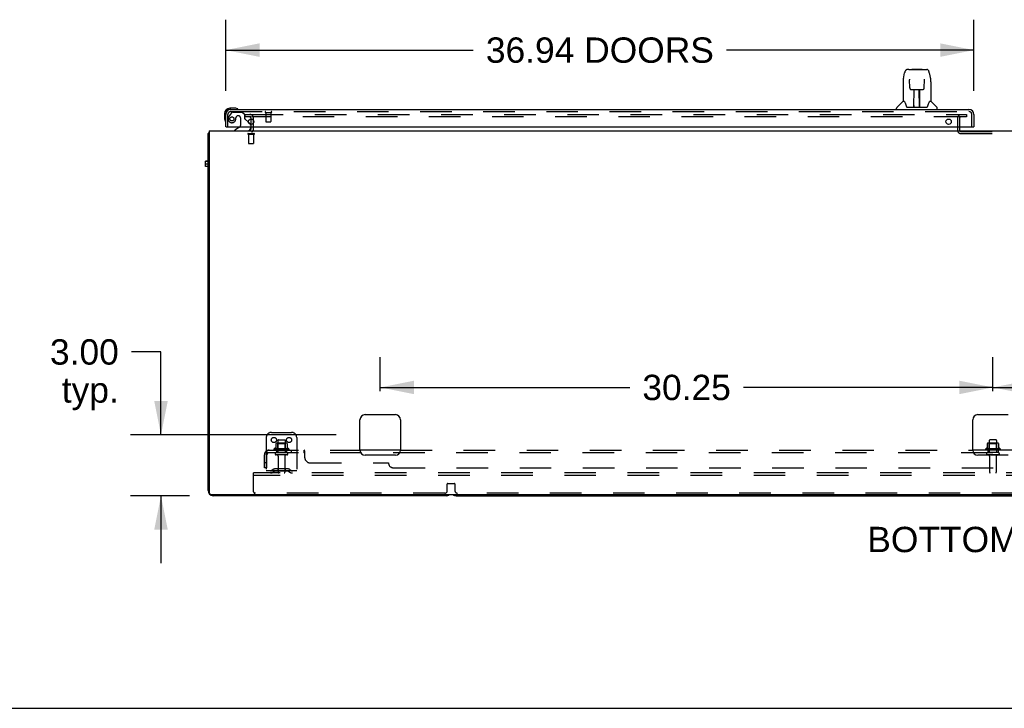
# Model space of a CAD drawing. Header units: inches. Extents: x 0 to 283, y 0 to 183.
# Tile 2 of 116: x 53 to 101, y 0 to 34. Entities that reach past the tile are written whole.
import ezdxf

# ---------------------------------------------------------------- set-up
doc = ezdxf.new("R2010")
doc.units = ezdxf.units.IN
doc.header["$LTSCALE"] = 15.583333
doc.header["$MEASUREMENT"] = 0
doc.linetypes.add('HIDDEN', pattern=[0.2, 0.1, -0.1])
doc.layers.get('0').update_dxf_attribs({"linetype": 'CONTINUOUS'})
for name, color, linetype in [('DEFAULT_2', 8, 'HIDDEN'), ('DIMENSIONS', 7, 'CONTINUOUS'), ('LEFTHAND_DOOR_ASSEMBLY', 7, 'CONTINUOUS'), ('SUBPANEL', 7, 'CONTINUOUS')]:
    doc.layers.add(name, color=color, linetype=linetype)
doc.styles.get("Standard").update_dxf_attribs({"font": 'arial.ttf'})
doc.dimstyles.new('DIMSTYLE_1', dxfattribs={"dimtxt": 1.25, "dimasz": 1.666667, "dimexe": 0.09, "dimexo": 0.07, "dimgap": 0.0375, "dimtad": 0, "dimtih": 1, "dimtoh": 1, "dimzin": 4, "dimdsep": 46, "dimtxsty": 'Standard', "dimblk": '_FILLED', "dimblk1": '_FILLED', "dimblk2": '_FILLED', "dimcen": 0.09, "dimadec": 3, "dimazin": 1, "dimtfac": 1, "dimtdec": 3, "dimtofl": 0, "dimtmove": 0, "dimatfit": 3, "dimldrblk": '_FILLED', "dimfxl": 0, "dimtolj": 1, "dimtzin": 4, "dimarcsym": 0})

# ---------------------------------------------------------------- blocks, each defined once
blk = doc.blocks.new('_FILLED')
at = {"color": 0, "linetype": 'ByBlock'}
blk.add_solid([(0, 0), (-1, 0.2), (-1, -0.2)], dxfattribs=at)
blk = doc.blocks.new('*D5')
at = {"layer": 'DIMENSIONS', "color": 2, "linetype": 'Continuous'}
for p, q in [((62.863, 30.466), (62.863, 33.975)), ((99.8, 30.466), (99.8, 33.975)), ((62.863, 32.475), (75.084, 32.475)), ((99.8, 32.475), (87.579, 32.475))]:
    blk.add_line(p, q, dxfattribs=at)
at = {"layer": 'DIMENSIONS', "color": 2, "linetype": 'Continuous', "xscale": 1.6666666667, "yscale": 1.6666666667, "zscale": 1.6666666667, "rotation": 180}
blk.add_blockref('_FILLED', (62.863, 32.475), dxfattribs=at)
at = {"layer": 'DIMENSIONS', "color": 2, "linetype": 'Continuous', "xscale": 1.6666666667, "yscale": 1.6666666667, "zscale": 1.6666666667}
blk.add_blockref('_FILLED', (99.8, 32.475), dxfattribs=at)
at = {"layer": 'DIMENSIONS', "color": 2, "linetype": 'Continuous', "insert": (81.332, 33.1), "char_height": 1.25, "width": 11.24535, "attachment_point": 2, "line_spacing_factor": 0.9}
blk.add_mtext('36.94 DOORS', dxfattribs=at)
blk = doc.blocks.new('*D8')
at = {"layer": 'DIMENSIONS', "color": 2, "linetype": 'Continuous'}
for p, q in [((59.665, 17.582), (58.206, 17.582)), ((59.665, 13.488), (59.665, 17.582)), ((68.321, 13.488), (58.165, 13.488)), ((61.071, 10.488), (58.165, 10.488)), ((59.665, 10.488), (59.665, 7.154))]:
    blk.add_line(p, q, dxfattribs=at)
at = {"layer": 'DIMENSIONS', "color": 2, "linetype": 'Continuous', "xscale": 1.6666666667, "yscale": 1.6666666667, "zscale": 1.6666666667}
for p, rotation in [((59.665, 13.488), 270), ((59.665, 10.488), 90)]:
    blk.add_blockref('_FILLED', p, dxfattribs=dict(at, rotation=rotation))
at = {"layer": 'DIMENSIONS', "color": 2, "linetype": 'Continuous', "insert": (57.581, 18.207), "char_height": 1.25, "width": 3.39684, "attachment_point": 3, "line_spacing_factor": 0.9}
blk.add_mtext('3.00\\Ptyp.', dxfattribs=at)
blk = doc.blocks.new('*D11')
at = {"layer": 'DIMENSIONS', "color": 2, "linetype": 'Continuous'}
for p, q in [((70.488, 15.654), (70.488, 17.331)), ((100.738, 15.654), (100.738, 17.331)), ((70.488, 15.831), (82.804, 15.831)), ((100.738, 15.831), (88.422, 15.831))]:
    blk.add_line(p, q, dxfattribs=at)
at = {"layer": 'DIMENSIONS', "color": 2, "linetype": 'Continuous', "xscale": 1.6666666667, "yscale": 1.6666666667, "zscale": 1.6666666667, "rotation": 180}
blk.add_blockref('_FILLED', (70.488, 15.831), dxfattribs=at)
at = {"layer": 'DIMENSIONS', "color": 2, "linetype": 'Continuous', "xscale": 1.6666666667, "yscale": 1.6666666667, "zscale": 1.6666666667}
blk.add_blockref('_FILLED', (100.738, 15.831), dxfattribs=at)
at = {"layer": 'DIMENSIONS', "color": 2, "linetype": 'Continuous', "insert": (85.613, 16.456), "char_height": 1.25, "width": 4.36803, "attachment_point": 2, "line_spacing_factor": 0.9}
blk.add_mtext('30.25', dxfattribs=at)
blk = doc.blocks.new('*D12')
at = {"layer": 'DIMENSIONS', "color": 2, "linetype": 'Continuous'}
for p, q in [((100.738, 15.654), (100.738, 17.331)), ((130.988, 15.654), (130.988, 17.331)), ((100.738, 15.831), (113.054, 15.831)), ((130.988, 15.831), (118.672, 15.831))]:
    blk.add_line(p, q, dxfattribs=at)
at = {"layer": 'DIMENSIONS', "color": 2, "linetype": 'Continuous', "xscale": 1.6666666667, "yscale": 1.6666666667, "zscale": 1.6666666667, "rotation": 180}
blk.add_blockref('_FILLED', (100.738, 15.831), dxfattribs=at)
at = {"layer": 'DIMENSIONS', "color": 2, "linetype": 'Continuous', "xscale": 1.6666666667, "yscale": 1.6666666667, "zscale": 1.6666666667}
blk.add_blockref('_FILLED', (130.988, 15.831), dxfattribs=at)
at = {"layer": 'DIMENSIONS', "color": 2, "linetype": 'Continuous', "insert": (115.863, 16.456), "char_height": 1.25, "width": 4.36803, "attachment_point": 2, "line_spacing_factor": 0.9}
blk.add_mtext('30.25', dxfattribs=at)

msp = doc.modelspace()

# ---------------------------------------------------------------- linework, layer by layer
at = {"color": 7, "linetype": 'Continuous'}
for p, q in [((64.113, 28.809), (64.113, 29.075)), ((64.113, 28.613), (64.113, 28.692)), ((61.988, 10.738), (61.988, 28.363)), ((61.988, 28.363), (62.05, 28.363)), ((62.048, 28.401), (62.05, 28.399)), ((62.05, 28.488), (62.05, 10.613)), ((62.05, 28.488), (139.425, 28.488)), ((61.863, 26.727), (61.863, 26.989)), ((61.988, 26.989), (61.863, 26.989)), ((61.988, 26.976), (61.863, 26.976)), ((61.988, 26.845), (61.863, 26.845)), ((61.988, 26.727), (61.863, 26.727)), ((69.488, 12.738), (69.488, 14.238)), ((69.738, 14.488), (71.238, 14.488)), ((71.488, 14.238), (71.488, 12.738)), ((99.738, 12.738), (99.738, 14.238)), ((99.988, 14.488), (101.488, 14.488)), ((100.555, 13.208), (100.555, 13.074)), ((100.891, 13.238), (100.585, 13.238)), ((100.921, 13.208), (100.921, 13.074)), ((101.094, 12.808), (100.382, 12.808)), ((100.46, 13.063), (100.46, 12.836)), ((100.993, 13.074), (100.482, 13.074)), ((101.015, 13.063), (101.015, 12.836)), ((71.238, 12.488), (69.738, 12.488)), ((101.488, 12.488), (99.988, 12.488)), ((62.113, 10.55), (139.363, 10.55)), ((73.738, 10.488), (62.238, 10.488)), ((74.238, 10.488), (127.238, 10.488)), ((0, 0), (283.333, 0))]:
    msp.add_line(p, q, dxfattribs=at)
for points in [[(62.012, 28.382), (62.008, 28.381), (62.005, 28.38), (62.002, 28.378), (62, 28.377), (61.997, 28.376), (61.995, 28.374), (61.993, 28.373), (61.991, 28.371), (61.99, 28.37), (61.989, 28.368), (61.988, 28.366), (61.988, 28.365), (61.988, 28.363)], [(62.048, 28.401), (62.046, 28.399), (62.044, 28.397), (62.041, 28.395), (62.038, 28.393), (62.034, 28.391), (62.031, 28.389), (62.027, 28.388), (62.023, 28.386), (62.019, 28.385), (62.012, 28.382)]]:
    msp.add_lwpolyline(points, dxfattribs=at)
for centre, radius, start, end in [((62.238, 28.238), 0.25, 138.6068, 139.2391), ((63.988, 28.613), 0.125, 270, 360), ((69.738, 14.238), 0.25, 90, 180), ((71.238, 14.238), 0.25, 0, 90), ((99.988, 14.238), 0.25, 90, 180), ((100.585, 13.208), 0.03, 90, 180), ((100.891, 13.208), 0.03, 0, 90), ((69.738, 12.738), 0.25, 180, 270), ((71.238, 12.738), 0.25, 270, 360), ((99.988, 12.738), 0.25, 180, 270), ((100.404, 12.776), 0.0384, 124.4497, 270), ((100.738, 12.208), 0.698, 113.9679, 120.6631), ((100.45, 12.854), 0.01, 293.9679, 360), ((100.47, 13.063), 0.01, 95.1938, 180), ((100.482, 12.933), 0.141, 90, 95.2081), ((100.993, 12.933), 0.141, 84.7919, 90), ((101.005, 13.063), 0.01, 0, 84.8062), ((101.025, 12.854), 0.01, 180, 246.0321), ((100.738, 12.208), 0.698, 59.3369, 66.0321), ((101.072, 12.776), 0.0384, 270, 55.5503), ((62.238, 10.738), 0.25, 180, 270), ((62.113, 10.613), 0.0625, 180, 270), ((73.738, 10.738), 0.25, 270, 311.404), ((74.238, 10.738), 0.25, 228.596, 270)]:
    msp.add_arc(centre, radius, start, end, dxfattribs=at)
at = {"layer": 'DEFAULT_2', "color": 8, "linetype": 'HIDDEN'}
for p, q in [((63.8, 29.3), (63.8, 29.175)), ((63.8, 29.3), (64.117, 29.3)), ((64.117, 29.175), (63.8, 29.175)), ((64.144, 29.3), (99.425, 29.3)), ((99.386, 29.175), (64.144, 29.175)), ((99.404, 29.175), (99.386, 29.175)), ((99.425, 29.175), (99.404, 29.175)), ((99.425, 29.3), (99.425, 29.175)), ((64.113, 29.075), (64.113, 29.113)), ((64.113, 28.692), (64.113, 28.809)), ((64.238, 28.613), (64.238, 29.113)), ((98.988, 29.125), (98.988, 28.517)), ((99.092, 29.125), (99.092, 28.517)), ((63.971, 28.363), (64.255, 28.363)), ((63.971, 28.32), (64.255, 28.32)), ((63.989, 28.32), (63.989, 27.873)), ((64.237, 28.32), (64.237, 27.873)), ((99.142, 28.467), (102.334, 28.467)), ((99.142, 28.363), (102.334, 28.363)), ((63.999, 27.863), (64.227, 27.863)), ((65.113, 13.613), (66.113, 13.613)), ((64.863, 13.363), (64.863, 11.613)), ((65.43, 13.208), (65.43, 12.613)), ((65.46, 13.238), (65.766, 13.238)), ((65.796, 13.208), (65.796, 12.613)), ((66.363, 13.363), (66.363, 11.613)), ((65.969, 12.808), (65.257, 12.808)), ((65.947, 12.738), (65.279, 12.738)), ((65.335, 13.063), (65.335, 12.836)), ((65.868, 13.074), (65.357, 13.074)), ((65.429, 13.054), (65.409, 13.074)), ((65.429, 12.758), (65.409, 12.738)), ((65.429, 12.758), (65.429, 13.054)), ((65.796, 13.054), (65.429, 13.054)), ((65.796, 12.758), (65.429, 12.758)), ((65.796, 13.054), (65.816, 13.074)), ((65.796, 12.758), (65.796, 13.054)), ((65.796, 12.758), (65.816, 12.738)), ((65.89, 13.063), (65.89, 12.836)), ((101.072, 12.738), (100.404, 12.738)), ((100.554, 13.054), (100.534, 13.074)), ((100.554, 12.758), (100.534, 12.738)), ((100.921, 13.054), (100.554, 13.054)), ((100.554, 12.758), (100.554, 13.054)), ((100.921, 12.758), (100.554, 12.758)), ((100.555, 13.074), (100.555, 12.613)), ((100.921, 13.074), (100.921, 12.613)), ((100.921, 13.054), (100.941, 13.074)), ((100.921, 12.758), (100.921, 13.054)), ((100.921, 12.758), (100.941, 12.738)), ((65.877, 12.613), (65.348, 12.613)), ((65.877, 12.507), (65.348, 12.507)), ((65.447, 12.444), (65.447, 11.643)), ((65.779, 12.444), (65.779, 11.643)), ((101.002, 12.613), (100.473, 12.613)), ((101.002, 12.507), (100.473, 12.507)), ((100.572, 12.444), (100.572, 11.643)), ((100.904, 12.444), (100.904, 11.643)), ((66.363, 11.717), (64.863, 11.717)), ((65.206, 11.785), (65.138, 11.736)), ((65.266, 11.701), (65.199, 11.652)), ((65.953, 11.807), (65.272, 11.807)), ((65.953, 11.703), (65.272, 11.703)), ((65.438, 11.807), (65.438, 11.703)), ((65.788, 11.807), (65.788, 11.703)), ((65.959, 11.701), (66.027, 11.652)), ((66.02, 11.785), (66.088, 11.736)), ((64.238, 11.488), (64.238, 11.613)), ((137.238, 11.613), (64.238, 11.613)), ((64.238, 10.675), (64.238, 11.488)), ((137.238, 11.488), (64.238, 11.488)), ((73.8, 10.738), (73.8, 11.069)), ((73.82, 11.089), (74.155, 11.089)), ((74.175, 11.069), (74.175, 10.738)), ((73.675, 10.613), (64.3, 10.613)), ((127.175, 10.613), (74.3, 10.613))]:
    msp.add_line(p, q, dxfattribs=at)
for centre in [(65.238, 13.238), (65.988, 13.238)]:
    msp.add_circle(centre, 0.128, dxfattribs=at)
for centre, radius, start, end in [((64.05, 29.113), 0.188, 0, 90), ((64.05, 29.113), 0.0625, 0, 90), ((99.142, 29.125), 0.154, 90, 180), ((99.142, 29.125), 0.05, 90, 180), ((63.971, 28.341), 0.0215, 90, 270), ((63.988, 28.613), 0.25, 310.7609, 360), ((64.255, 28.341), 0.0215, 270, 90), ((99.142, 28.517), 0.154, 180, 270), ((99.142, 28.517), 0.05, 180, 270), ((63.999, 27.873), 0.01, 180, 270), ((64.227, 27.873), 0.01, 270, 360), ((65.113, 13.363), 0.25, 90, 180), ((66.113, 13.363), 0.25, 0, 90), ((65.46, 13.208), 0.03, 90, 180), ((65.766, 13.208), 0.03, 0, 90), ((65.279, 12.776), 0.0384, 124.4497, 270), ((65.613, 12.208), 0.698, 113.9679, 120.6631), ((65.325, 12.854), 0.01, 293.9679, 360), ((65.345, 13.063), 0.01, 95.1938, 180), ((65.357, 12.933), 0.141, 90, 95.2081), ((65.868, 12.933), 0.141, 84.7919, 90), ((65.88, 13.063), 0.01, 0, 84.8062), ((65.9, 12.854), 0.01, 180, 246.0321), ((65.613, 12.208), 0.698, 59.3369, 66.0321), ((65.947, 12.776), 0.0384, 270, 55.5503), ((65.348, 12.56), 0.053, 90, 270), ((65.384, 12.444), 0.0625, 0, 90), ((65.841, 12.444), 0.0625, 90, 180), ((65.877, 12.56), 0.053, 270, 90), ((100.473, 12.56), 0.053, 90, 270), ((100.509, 12.444), 0.0625, 0, 90), ((100.966, 12.444), 0.0625, 90, 180), ((101.002, 12.56), 0.053, 270, 90), ((65.077, 11.821), 0.104, 270, 305.7539), ((65.272, 11.693), 0.114, 90, 125.7539), ((65.272, 11.693), 0.01, 90, 125.7539), ((65.953, 11.693), 0.114, 54.2461, 90), ((65.953, 11.693), 0.01, 54.2461, 90), ((66.149, 11.821), 0.104, 234.2461, 270), ((65.077, 11.821), 0.208, 270, 305.7539), ((65.477, 11.643), 0.03, 180, 270), ((65.749, 11.643), 0.03, 270, 360), ((66.149, 11.821), 0.208, 234.2461, 270), ((100.602, 11.643), 0.03, 180, 270), ((100.874, 11.643), 0.03, 270, 360), ((73.675, 10.738), 0.125, 270, 360), ((73.82, 11.069), 0.02, 90, 180), ((74.155, 11.069), 0.02, 0, 90), ((74.3, 10.738), 0.125, 180, 270), ((64.3, 10.675), 0.0625, 180, 270)]:
    msp.add_arc(centre, radius, start, end, dxfattribs=at)
at = {"layer": 'LEFTHAND_DOOR_ASSEMBLY', "color": 7, "linetype": 'Continuous'}
for p, q in [((96.314, 31.054), (96.379, 31.36)), ((96.583, 31.514), (96.503, 31.514)), ((96.585, 31.514), (97.473, 31.514)), ((96.59, 31.514), (96.588, 31.514)), ((96.75, 31.534), (96.73, 31.514)), ((96.75, 31.534), (97.226, 31.534)), ((97.226, 31.534), (97.246, 31.514)), ((97.597, 31.36), (97.662, 31.054)), ((96.299, 30.911), (96.299, 29.939)), ((96.621, 31.002), (96.602, 31.002)), ((96.62, 31.038), (96.621, 31.035)), ((96.621, 31.035), (96.621, 31.031)), ((96.621, 31.031), (96.621, 31.012)), ((96.628, 30.608), (96.621, 31.012)), ((97.347, 30.608), (97.354, 31.012)), ((97.354, 31.012), (97.355, 31.031)), ((97.374, 31.002), (97.354, 31.002)), ((97.355, 31.031), (97.355, 31.035)), ((97.668, 31.023), (97.662, 31.054)), ((97.677, 30.911), (97.677, 29.939)), ((96.7, 30.53), (96.708, 30.53)), ((96.709, 30.53), (96.829, 30.53)), ((96.839, 29.684), (96.853, 30.531)), ((96.846, 30.115), (96.846, 30.531)), ((96.849, 30.306), (96.846, 30.306)), ((96.849, 30.294), (96.846, 30.294)), ((96.865, 30.531), (97.111, 30.531)), ((97.114, 29.664), (97.099, 30.531)), ((97.13, 30.306), (97.103, 30.306)), ((97.13, 30.294), (97.103, 30.294)), ((97.13, 29.664), (97.13, 30.531)), ((97.147, 30.53), (97.267, 30.53)), ((96.293, 29.934), (95.995, 29.636)), ((96.372, 29.939), (96.299, 29.939)), ((96.369, 29.939), (96.374, 29.93)), ((96.435, 29.775), (96.449, 29.727)), ((96.449, 29.727), (96.452, 29.72)), ((96.467, 29.687), (96.472, 29.68)), ((96.502, 29.664), (97.474, 29.664)), ((96.839, 29.736), (96.839, 29.71)), ((96.846, 29.664), (96.846, 29.668)), ((97.107, 30.065), (97.13, 30.065)), ((97.13, 30.061), (97.107, 30.061)), ((97.113, 29.71), (97.113, 29.736)), ((97.524, 29.719), (97.526, 29.727)), ((97.601, 29.929), (97.606, 29.938)), ((97.677, 29.939), (97.604, 29.939)), ((97.683, 29.934), (97.98, 29.636)), ((62.803, 29.343), (62.803, 29.086)), ((63.322, 29.606), (63.066, 29.606)), ((63.109, 29.546), (63.066, 29.546)), ((63.36, 29.603), (63.322, 29.606)), ((95.984, 29.546), (95.984, 29.608)), ((97.992, 29.546), (97.992, 29.608)), ((62.803, 29.086), (62.806, 29.048)), ((62.883, 28.692), (62.863, 28.692)), ((63.982, 28.919), (64.063, 28.838)), ((64.092, 28.692), (64.092, 28.645)), ((99.78, 28.692), (99.8, 28.692)), ((63.543, 28.665), (63.305, 28.527)), ((63.305, 28.488), (63.305, 28.527))]:
    msp.add_line(p, q, dxfattribs=at)
at = {"layer": 'LEFTHAND_DOOR_ASSEMBLY', "color": 3, "linetype": 'Continuous'}
for p, q in [((62.863, 28.692), (62.863, 29.299)), ((63.109, 29.546), (99.554, 29.546)), ((99.8, 29.299), (99.8, 28.692)), ((62.883, 28.692), (99.78, 28.692))]:
    msp.add_line(p, q, dxfattribs=at)
at = {"layer": 'LEFTHAND_DOOR_ASSEMBLY', "color": 8, "linetype": 'HIDDEN'}
for p, q in [((62.967, 28.692), (62.967, 29.299)), ((63.143, 29.387), (63.041, 29.243)), ((63.109, 29.442), (99.554, 29.442)), ((63.207, 29.421), (63.659, 29.421)), ((63.495, 29.229), (63.462, 29.229)), ((63.785, 29.295), (63.659, 29.421)), ((63.785, 29.295), (63.785, 29.116)), ((64.825, 29.399), (65.109, 29.399)), ((64.843, 29.399), (64.843, 28.952)), ((65.091, 29.399), (65.091, 28.952)), ((99.696, 28.692), (99.696, 29.299)), ((63.593, 29.131), (63.593, 28.751)), ((63.843, 29.057), (63.982, 28.919)), ((64.092, 28.767), (64.092, 28.692)), ((64.853, 28.942), (65.081, 28.942))]:
    msp.add_line(p, q, dxfattribs=at)
at = {"layer": 'LEFTHAND_DOOR_ASSEMBLY', "color": 7, "linetype": 'Continuous'}
for points in [[(96.503, 31.514), (96.499, 31.514), (96.484, 31.512), (96.469, 31.508), (96.455, 31.501), (96.443, 31.492), (96.432, 31.482), (96.422, 31.471), (96.414, 31.459), (96.407, 31.445), (96.4, 31.431), (96.394, 31.414), (96.388, 31.396), (96.382, 31.375), (96.379, 31.36)], [(97.573, 31.437), (97.567, 31.449), (97.56, 31.461), (97.553, 31.471), (97.545, 31.481), (97.535, 31.49), (97.525, 31.498), (97.513, 31.505), (97.5, 31.51), (97.487, 31.513), (97.473, 31.514)], [(97.597, 31.36), (97.594, 31.372), (97.589, 31.391), (97.584, 31.408), (97.579, 31.423), (97.573, 31.437)], [(96.314, 31.054), (96.308, 31.022), (96.302, 30.98), (96.299, 30.938), (96.299, 30.911)], [(96.62, 31.043), (96.62, 31.043), (96.62, 31.043), (96.62, 31.043), (96.62, 31.042), (96.62, 31.041), (96.62, 31.04), (96.62, 31.038)], [(97.355, 31.035), (97.355, 31.039), (97.355, 31.04), (97.355, 31.041), (97.355, 31.042), (97.355, 31.043), (97.355, 31.043)], [(97.677, 30.911), (97.676, 30.939), (97.673, 30.981), (97.668, 31.023)], [(96.628, 30.608), (96.629, 30.596), (96.633, 30.583), (96.638, 30.571), (96.645, 30.56), (96.654, 30.55), (96.665, 30.543), (96.676, 30.537), (96.688, 30.532), (96.7, 30.53)], [(96.829, 30.53), (96.832, 30.53), (96.841, 30.53), (96.85, 30.531)], [(96.85, 30.531), (96.858, 30.531), (96.865, 30.531)], [(97.111, 30.531), (97.119, 30.531), (97.128, 30.531)], [(97.128, 30.531), (97.136, 30.53), (97.145, 30.53), (97.147, 30.53)], [(97.268, 30.53), (97.277, 30.53), (97.289, 30.533), (97.301, 30.537), (97.312, 30.543), (97.322, 30.551), (97.331, 30.561), (97.338, 30.572), (97.343, 30.584), (97.346, 30.597), (97.347, 30.608)], [(96.374, 29.93), (96.388, 29.902), (96.403, 29.866), (96.418, 29.824), (96.435, 29.775)], [(96.452, 29.72), (96.457, 29.707), (96.461, 29.696), (96.467, 29.687)], [(96.472, 29.68), (96.478, 29.674), (96.485, 29.669), (96.492, 29.665), (96.5, 29.664), (96.502, 29.664)], [(97.474, 29.664), (97.475, 29.664), (97.483, 29.665), (97.49, 29.668), (97.497, 29.673)], [(97.497, 29.673), (97.503, 29.679), (97.509, 29.687)], [(97.509, 29.687), (97.514, 29.696), (97.519, 29.706), (97.524, 29.719)], [(97.526, 29.727), (97.541, 29.773), (97.557, 29.822), (97.572, 29.864), (97.587, 29.901), (97.601, 29.929)]]:
    msp.add_lwpolyline(points, dxfattribs=at)
at = {"layer": 'LEFTHAND_DOOR_ASSEMBLY', "color": 8, "linetype": 'HIDDEN'}
msp.add_circle((63.167, 29.079), 0.101, dxfattribs=at)
at = {"layer": 'LEFTHAND_DOOR_ASSEMBLY', "color": 3, "linetype": 'Continuous'}
for centre in [(64.113, 28.942), (98.55, 28.942)]:
    msp.add_circle(centre, 0.133, dxfattribs=at)
at = {"layer": 'LEFTHAND_DOOR_ASSEMBLY', "color": 7, "linetype": 'Continuous'}
for centre, radius, start, end in [((96.307, 29.92), 0.0197, 97.5, 135), ((96.858, 29.684), 0.0197, 179, 269.9232), ((97.094, 29.684), 0.0197, 270.0771, 1), ((97.669, 29.92), 0.0197, 45, 82.5), ((63.066, 29.343), 0.263, 90, 180), ((63.066, 29.343), 0.203, 90, 180), ((63.322, 29.356), 0.25, 59.1101, 90), ((63.443, 29.561), 0.015, 270, 353.6204), ((63.443, 29.557), 0.015, 6.3796, 59.1101), ((96.023, 29.608), 0.0394, 135, 180), ((97.952, 29.608), 0.0394, 0, 45), ((63.053, 29.086), 0.25, 180, 210.8899), ((62.851, 28.966), 0.015, 210.8899, 263.6204), ((62.848, 28.966), 0.015, 276.3796, 360), ((63.493, 28.751), 0.1, 300.092, 323.4532), ((63.992, 28.767), 0.1, 27.0175, 45), ((63.935, 28.645), 0.157, 270, 360)]:
    msp.add_arc(centre, radius, start, end, dxfattribs=at)
at = {"layer": 'LEFTHAND_DOOR_ASSEMBLY', "color": 3, "linetype": 'Continuous'}
for centre, start, end in [((63.109, 29.299), 90, 180), ((99.554, 29.299), 0, 90)]:
    msp.add_arc(centre, 0.246, start, end, dxfattribs=at)
at = {"layer": 'LEFTHAND_DOOR_ASSEMBLY', "color": 8, "linetype": 'HIDDEN'}
for centre, radius, start, end in [((63.109, 29.299), 0.142, 90, 180), ((63.357, 29.021), 0.386, 144.9, 163.1561), ((63.207, 29.342), 0.079, 90, 144.9), ((63.462, 29.131), 0.098, 90, 180), ((63.495, 29.131), 0.098, 0, 90), ((64.825, 29.42), 0.0215, 90, 270), ((65.109, 29.42), 0.0215, 270, 90), ((99.554, 29.299), 0.142, 0, 90), ((63.167, 29.079), 0.187, 163.1561, 342.1518), ((62.971, 29.142), 0.393, 342.0702, 358.3401), ((63.493, 28.751), 0.1, 323.4532, 360), ((63.824, 29.116), 0.039, 180, 248.3904), ((63.773, 28.987), 0.1, 45, 68.3904), ((63.992, 28.767), 0.1, 0, 27.0175), ((64.853, 28.952), 0.01, 180, 270), ((65.081, 28.952), 0.01, 270, 360)]:
    msp.add_arc(centre, radius, start, end, dxfattribs=at)
at = {"layer": 'LEFTHAND_DOOR_ASSEMBLY', "color": 7, "linetype": 'Continuous'}
for centre, start_param, end_param in [((96.838, 29.703), -2.940151, -2.835726), ((97.114, 29.703), -3.446747, -3.141593)]:
    msp.add_ellipse(centre, major_axis=(0, 0.0394), ratio=1, start_param=start_param, end_param=end_param, dxfattribs=at)
at = {"layer": 'SUBPANEL', "color": 8, "linetype": 'HIDDEN'}
for p, q in [((64.856, 12.684), (64.935, 12.587)), ((64.894, 12.613), (64.894, 12.738)), ((64.894, 12.738), (69.488, 12.738)), ((65.363, 12.738), (65.363, 12.613)), ((65.863, 12.738), (65.863, 12.613)), ((66.091, 12.738), (66.091, 12.613)), ((66.372, 12.738), (66.372, 12.613)), ((66.734, 12.613), (66.734, 12.738)), ((66.769, 12.363), (66.769, 12.684)), ((71.488, 12.738), (99.738, 12.738)), ((100.488, 12.738), (100.488, 12.613)), ((100.988, 12.738), (100.988, 12.613)), ((64.769, 11.863), (64.769, 12.501)), ((64.894, 12.613), (136.582, 12.613)), ((64.894, 11.863), (64.894, 12.501)), ((64.894, 12.113), (64.769, 12.113)), ((64.894, 11.863), (64.769, 11.863)), ((67.019, 12.113), (70.894, 12.113)), ((71.144, 11.863), (130.332, 11.863))]:
    msp.add_line(p, q, dxfattribs=at)
at = {"layer": 'SUBPANEL', "color": 3, "linetype": 'Continuous'}
for p, q in [((71.488, 12.738), (69.488, 12.738)), ((101.738, 12.738), (99.738, 12.738))]:
    msp.add_line(p, q, dxfattribs=at)
at = {"layer": 'SUBPANEL', "color": 8, "linetype": 'HIDDEN'}
for points in [[(64.856, 12.684), (64.858, 12.686), (64.86, 12.689), (64.863, 12.692), (64.865, 12.695), (64.867, 12.699), (64.869, 12.703), (64.87, 12.707), (64.874, 12.715)], [(64.874, 12.715), (64.875, 12.719), (64.877, 12.722), (64.879, 12.725), (64.881, 12.728), (64.882, 12.731), (64.884, 12.733), (64.887, 12.735), (64.889, 12.736), (64.891, 12.737), (64.892, 12.738), (64.894, 12.738)], [(64.894, 12.672), (64.894, 12.672), (64.894, 12.672), (64.894, 12.673), (64.894, 12.672), (64.894, 12.672), (64.894, 12.672), (64.894, 12.671), (64.894, 12.671), (64.894, 12.67), (64.894, 12.67)], [(64.917, 12.609), (64.917, 12.609), (64.917, 12.609), (64.917, 12.609), (64.917, 12.609), (64.917, 12.609), (64.916, 12.61), (64.916, 12.61), (64.916, 12.611), (64.915, 12.611), (64.915, 12.612), (64.915, 12.613), (64.914, 12.613), (64.914, 12.614), (64.914, 12.614), (64.913, 12.615), (64.913, 12.616), (64.913, 12.616), (64.912, 12.617), (64.912, 12.618), (64.911, 12.619), (64.911, 12.619), (64.911, 12.62), (64.91, 12.621), (64.91, 12.622), (64.91, 12.623), (64.909, 12.623), (64.909, 12.624), (64.908, 12.625), (64.908, 12.626), (64.908, 12.627), (64.907, 12.628), (64.907, 12.629), (64.906, 12.63), (64.906, 12.631), (64.906, 12.631), (64.905, 12.632), (64.905, 12.633), (64.904, 12.634), (64.904, 12.635), (64.904, 12.636), (64.903, 12.637), (64.903, 12.638), (64.903, 12.64), (64.902, 12.641), (64.902, 12.642), (64.901, 12.643), (64.901, 12.644), (64.901, 12.645), (64.9, 12.646), (64.9, 12.647), (64.9, 12.648), (64.899, 12.649), (64.899, 12.65), (64.899, 12.651), (64.898, 12.652), (64.898, 12.653), (64.898, 12.654), (64.898, 12.655), (64.897, 12.656), (64.897, 12.657), (64.897, 12.658), (64.897, 12.659), (64.896, 12.66), (64.896, 12.661), (64.896, 12.661), (64.896, 12.662), (64.896, 12.663), (64.895, 12.664), (64.895, 12.665), (64.895, 12.666), (64.895, 12.667), (64.895, 12.667), (64.895, 12.668), (64.894, 12.669), (64.894, 12.67), (64.894, 12.671), (64.894, 12.671), (64.894, 12.672), (64.894, 12.672), (64.894, 12.672)], [(66.747, 12.728), (66.745, 12.731), (66.743, 12.733), (66.741, 12.735), (66.739, 12.736), (66.737, 12.737), (66.735, 12.738), (66.734, 12.738)], [(66.737, 12.737), (66.735, 12.738), (66.734, 12.738)], [(66.752, 12.719), (66.75, 12.722), (66.749, 12.725), (66.747, 12.728), (66.745, 12.731), (66.743, 12.733), (66.741, 12.735), (66.739, 12.736)], [(66.759, 12.703), (66.755, 12.711), (66.754, 12.715), (66.752, 12.719)], [(66.769, 12.684), (66.767, 12.686), (66.766, 12.689), (66.764, 12.692), (66.762, 12.695), (66.76, 12.699), (66.759, 12.703)], [(66.767, 12.686), (66.766, 12.689), (66.764, 12.692)], [(64.922, 12.595), (64.917, 12.598), (64.915, 12.601), (64.913, 12.603), (64.91, 12.605), (64.908, 12.607), (64.905, 12.609), (64.903, 12.61), (64.9, 12.611), (64.898, 12.612), (64.896, 12.613), (64.894, 12.613)], [(64.914, 12.613), (64.915, 12.612), (64.915, 12.611), (64.915, 12.611), (64.916, 12.611), (64.916, 12.61), (64.916, 12.61), (64.917, 12.609), (64.917, 12.609), (64.917, 12.609), (64.917, 12.609)], [(64.935, 12.587), (64.934, 12.587), (64.933, 12.587), (64.932, 12.587), (64.931, 12.587), (64.93, 12.588), (64.929, 12.589), (64.927, 12.59), (64.925, 12.591), (64.924, 12.593), (64.922, 12.595)], [(66.742, 12.609), (66.74, 12.61), (66.738, 12.611), (66.737, 12.612), (66.735, 12.613), (66.734, 12.613)], [(66.743, 12.607), (66.742, 12.609), (66.74, 12.61), (66.738, 12.611), (66.737, 12.612), (66.735, 12.613), (66.734, 12.613)], [(66.749, 12.598), (66.746, 12.603), (66.745, 12.605), (66.743, 12.607)], [(66.753, 12.593), (66.752, 12.595), (66.751, 12.596), (66.749, 12.598)], [(66.769, 12.587), (66.767, 12.587), (66.765, 12.587), (66.763, 12.587), (66.762, 12.587), (66.76, 12.588), (66.758, 12.589), (66.757, 12.59), (66.755, 12.591), (66.753, 12.593), (66.752, 12.595), (66.751, 12.596)], [(66.762, 12.587), (66.76, 12.588), (66.758, 12.589), (66.757, 12.59)], [(66.769, 12.587), (66.767, 12.587), (66.765, 12.587), (66.763, 12.587)]]:
    msp.add_lwpolyline(points, dxfattribs=at)
for centre, radius, start, end in [((65.006, 12.501), 0.237, 90, 180), ((65.006, 12.501), 0.112, 90, 180), ((67.019, 12.363), 0.25, 180, 270), ((71.144, 12.113), 0.25, 180, 270)]:
    msp.add_arc(centre, radius, start, end, dxfattribs=at)

# ---------------------------------------------------------------- texts
at = {"layer": 'DIMENSIONS', "color": 2, "linetype": 'Continuous', "insert": (100.742, 8.954), "char_height": 1.25, "width": 12.38848, "attachment_point": 2, "line_spacing_factor": 0.9}
msp.add_mtext('BOTTOM VIEW', dxfattribs=at)

# ---------------------------------------------------------------- dimensions: what is measured, and where the dimension line sits
at = {"layer": 'DIMENSIONS', "color": 2, "linetype": 'Continuous'}
for base, p1, p2, angle, text, picture, middle in [((62.863, 32.475), (99.8, 30.396), (62.863, 30.396), 180, '<> DOORS', '*D5', (81.332, 32.475)), ((59.665, 13.488), (58.095, 10.488), (68.391, 13.488), 90, '<>\\Ptyp.', '*D8', (55.883, 16.645))]:
    dim = msp.add_linear_dim(base=base, p1=p1, p2=p2, angle=angle, text=text, dimstyle='DIMSTYLE_1', dxfattribs=at)
    dim.commit()
    dim.dimension.update_dxf_attribs({"geometry": picture, "text_midpoint": middle, "dimtype": 160})
for base, p1, p2, picture, middle in [((100.738, 15.831), (70.488, 17.401), (100.738, 17.401), '*D11', (85.615, 15.824)), ((130.988, 15.831), (100.738, 17.401), (130.988, 17.401), '*D12', (115.865, 15.824))]:
    dim = msp.add_linear_dim(base=base, p1=p1, p2=p2, dimstyle='DIMSTYLE_1', dxfattribs=at)
    dim.commit()
    dim.dimension.update_dxf_attribs({"geometry": picture, "text_midpoint": middle, "dimtype": 160})

doc.saveas('drawing.dxf')
